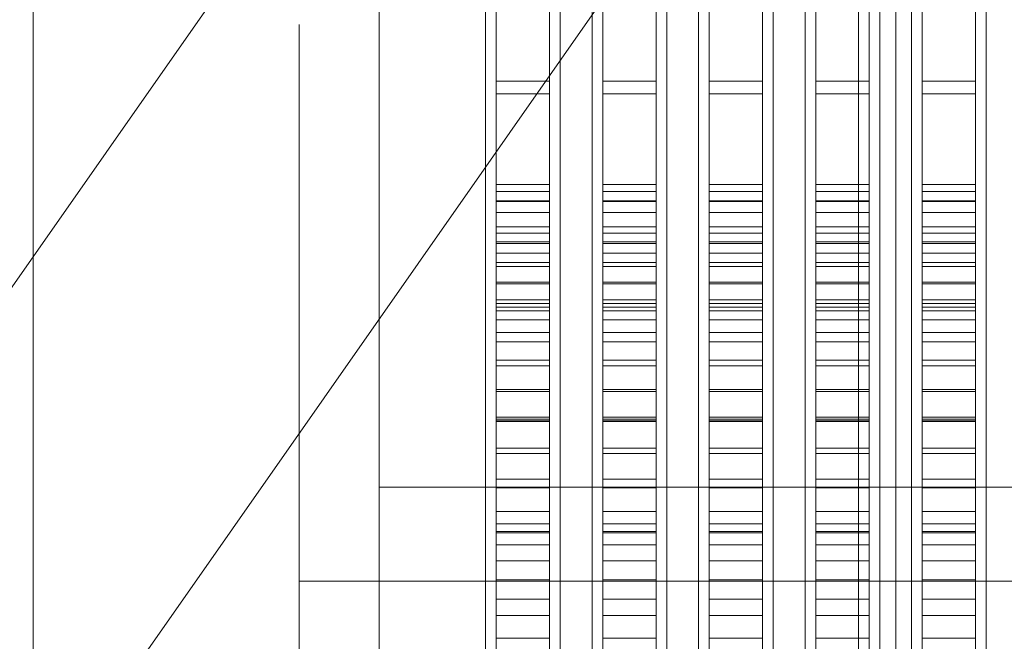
# Model space of a CAD drawing. Header units: millimetres. Extents: x -2233 to 61924, y -68080 to 6847.
# Tile 21 of 256: x -1728 to -1543, y -34341 to -34225. Entities that reach past the tile are written whole.
import ezdxf

# ---------------------------------------------------------------- set-up
doc = ezdxf.new("R2010")
doc.units = ezdxf.units.MM
for name, color, linetype, lineweight in [('COTAS_O', 1, 'Continuous', 0), ('COTAS_P', 1, 'Continuous', 0), ('frontal_briquetadora', 7, 'Continuous', 0), ('frontal_C03', 7, 'Continuous', 0), ('frontal_tolva', 7, 'Continuous', 0)]:
    doc.layers.add(name, color=color, linetype=linetype, lineweight=lineweight)
doc.dimstyles.new('R19_100', dxfattribs={"dimtxt": 250, "dimasz": 150, "dimexe": 150, "dimexo": 80, "dimgap": 100, "dimtad": 1, "dimtih": 1, "dimtoh": 1, "dimdsep": 46, "dimcen": 0.09, "dimadec": 0, "dimazin": 0, "dimtfac": 1, "dimtdec": 4, "dimtofl": 0, "dimtmove": 0, "dimatfit": 3, "dimfxl": 1, "dimtolj": 1, "dimtzin": 0, "dimarcsym": 0})

# ---------------------------------------------------------------- blocks, each defined once
blk = doc.blocks.new('DIM_R27_48')
at = {"layer": 'COTAS_P'}
for p, q in [((-1750, -34600), (-1600, -34555)), ((2600, -34600), (2450, -34555)), ((-1750, -35500), (-1750, -34600)), ((-1750, -34600), (2600, -34600)), ((-1750, -34600), (-1600, -34645)), ((2600, -34600), (2450, -34645)), ((2600, -35500), (2600, -34600))]:
    blk.add_line(p, q, dxfattribs=at)
blk.add_text('4350 P', height=250, dxfattribs=at).set_placement((425, -34500))
blk = doc.blocks.new('DIM_R27_51')
at = {"layer": 'COTAS_O'}
for p, q in [((-1725, -31700), (-1025, -31700)), ((-1025, -31700), (-1070, -31850)), ((-1025, -34400), (-1025, -31700)), ((-1025, -31700), (-980, -31850)), ((-1025, -34400), (-1070, -34250)), ((-1025, -34400), (-980, -34250)), ((-1725, -34400), (-1025, -34400))]:
    blk.add_line(p, q, dxfattribs=at)
blk.add_text('2700 O', height=250, rotation=90, dxfattribs=at).set_placement((-1125, -33050))
blk = doc.blocks.new('DIM_R27_52')
at = {"layer": 'COTAS_O'}
for p, q in [((-1725, -33700), (-1575, -33655)), ((1725, -33700), (1575, -33655)), ((-1725, -34400), (-1725, -33700)), ((-1725, -33700), (1725, -33700)), ((-1725, -33700), (-1575, -33745)), ((1725, -33700), (1575, -33745)), ((1725, -34400), (1725, -33700))]:
    blk.add_line(p, q, dxfattribs=at)
blk.add_text('3450 O', height=250, dxfattribs=at).set_placement((0, -33600))

msp = doc.modelspace()

# ---------------------------------------------------------------- linework, layer by layer
at = {"layer": 'frontal_briquetadora'}
for p, q in [((-1638, -34255.522), (-1638, -34023.687)), ((-1628, -34255.522), (-1628, -34023.687)), ((-1618, -34255.522), (-1618, -34023.687)), ((-1608, -34255.522), (-1608, -34023.687)), ((-1598, -34255.522), (-1598, -34023.687)), ((-1588, -34255.522), (-1588, -34023.687)), ((-1578, -34255.522), (-1578, -34023.687)), ((-1568, -34255.522), (-1568, -34023.687)), ((-1558, -34255.522), (-1558, -34023.687)), ((-1548, -34255.522), (-1548, -34023.687)), ((-1638, -34263.452), (-1638, -34031.618)), ((-1628, -34263.452), (-1628, -34031.618)), ((-1618, -34263.452), (-1618, -34031.618)), ((-1608, -34263.452), (-1608, -34031.618)), ((-1598, -34263.452), (-1598, -34031.618)), ((-1588, -34263.452), (-1588, -34031.618)), ((-1578, -34263.452), (-1578, -34031.618)), ((-1568, -34263.452), (-1568, -34031.618)), ((-1558, -34263.452), (-1558, -34031.618)), ((-1548, -34263.452), (-1548, -34031.618)), ((-1660, -34232.316), (-1660, -34213.667)), ((-1640, -34232.316), (-1640, -34213.667)), ((-1640, -34233.568), (-1640, -34215.195)), ((-1626, -34232.316), (-1626, -34213.667)), ((-1626, -34233.568), (-1626, -34215.195)), ((-1620, -34232.316), (-1620, -34213.667)), ((-1620, -34233.568), (-1620, -34215.195)), ((-1606, -34232.316), (-1606, -34213.667)), ((-1606, -34233.568), (-1606, -34215.195)), ((-1600, -34232.316), (-1600, -34213.667)), ((-1600, -34233.568), (-1600, -34215.195)), ((-1586, -34232.316), (-1586, -34213.667)), ((-1586, -34233.568), (-1586, -34215.195)), ((-1580, -34232.316), (-1580, -34213.667)), ((-1580, -34233.568), (-1580, -34215.195)), ((-1566, -34232.316), (-1566, -34213.667)), ((-1566, -34233.568), (-1566, -34215.195)), ((-1560, -34232.316), (-1560, -34213.667)), ((-1560, -34233.568), (-1560, -34215.195)), ((-1546, -34232.316), (-1546, -34213.667)), ((-1546, -34233.568), (-1546, -34215.195)), ((-1638, -34215.781), (-1638, -34236.052)), ((-1628, -34215.781), (-1628, -34236.052)), ((-1618, -34215.781), (-1618, -34236.052)), ((-1608, -34215.781), (-1608, -34236.052)), ((-1598, -34215.781), (-1598, -34236.052)), ((-1588, -34215.781), (-1588, -34236.052)), ((-1578, -34215.781), (-1578, -34236.052)), ((-1568, -34215.781), (-1568, -34236.052)), ((-1558, -34215.781), (-1558, -34236.052)), ((-1548, -34215.781), (-1548, -34236.052)), ((-1638, -34218.738), (-1638, -34238.484)), ((-1628, -34218.738), (-1628, -34238.484)), ((-1618, -34218.738), (-1618, -34238.484)), ((-1608, -34218.738), (-1608, -34238.484)), ((-1598, -34218.738), (-1598, -34238.484)), ((-1588, -34218.738), (-1588, -34238.484)), ((-1578, -34218.738), (-1578, -34238.484)), ((-1568, -34218.738), (-1568, -34238.484)), ((-1558, -34218.738), (-1558, -34238.484)), ((-1548, -34218.738), (-1548, -34238.484)), ((-1675, -34229.008), (-1675, -34225.448)), ((-1660, -34229.008), (-1660, -34225.448)), ((-1675, -34236.008), (-1675, -34229.008)), ((-1660, -34236.008), (-1660, -34229.008)), ((-1660, -34251.367), (-1660, -34232.316)), ((-1640, -34251.367), (-1640, -34232.316)), ((-1640, -34252.354), (-1640, -34233.568)), ((-1626, -34251.367), (-1626, -34232.316)), ((-1626, -34252.354), (-1626, -34233.568)), ((-1620, -34251.367), (-1620, -34232.316)), ((-1620, -34252.354), (-1620, -34233.568)), ((-1606, -34251.367), (-1606, -34232.316)), ((-1606, -34252.354), (-1606, -34233.568)), ((-1600, -34251.367), (-1600, -34232.316)), ((-1600, -34252.354), (-1600, -34233.568)), ((-1586, -34251.367), (-1586, -34232.316)), ((-1586, -34252.354), (-1586, -34233.568)), ((-1580, -34251.367), (-1580, -34232.316)), ((-1580, -34252.354), (-1580, -34233.568)), ((-1566, -34251.367), (-1566, -34232.316)), ((-1566, -34252.354), (-1566, -34233.568)), ((-1560, -34251.367), (-1560, -34232.316)), ((-1560, -34252.354), (-1560, -34233.568)), ((-1546, -34251.367), (-1546, -34232.316)), ((-1546, -34252.354), (-1546, -34233.568)), ((-1675, -34246.208), (-1675, -34236.008)), ((-1660, -34246.208), (-1660, -34236.008)), ((-1638, -34236.052), (-1638, -34256.779)), ((-1638, -34236.052), (-1628, -34236.052)), ((-1628, -34236.052), (-1628, -34256.779)), ((-1618, -34236.052), (-1618, -34256.779)), ((-1618, -34236.052), (-1608, -34236.052)), ((-1608, -34236.052), (-1608, -34256.779)), ((-1598, -34236.052), (-1598, -34256.779)), ((-1598, -34236.052), (-1588, -34236.052)), ((-1588, -34236.052), (-1588, -34256.779)), ((-1578, -34236.052), (-1578, -34256.779)), ((-1578, -34236.052), (-1568, -34236.052)), ((-1568, -34236.052), (-1568, -34256.779)), ((-1558, -34236.052), (-1558, -34256.779)), ((-1558, -34236.052), (-1548, -34236.052)), ((-1548, -34236.052), (-1548, -34256.779)), ((-1638, -34238.484), (-1638, -34258.674)), ((-1638, -34238.484), (-1628, -34238.484)), ((-1628, -34238.484), (-1628, -34258.674)), ((-1618, -34238.484), (-1618, -34258.674)), ((-1618, -34238.484), (-1608, -34238.484)), ((-1608, -34238.484), (-1608, -34258.674)), ((-1598, -34238.484), (-1598, -34258.674)), ((-1598, -34238.484), (-1588, -34238.484)), ((-1588, -34238.484), (-1588, -34258.674)), ((-1578, -34238.484), (-1578, -34258.674)), ((-1578, -34238.484), (-1568, -34238.484)), ((-1568, -34238.484), (-1568, -34258.674)), ((-1558, -34238.484), (-1558, -34258.674)), ((-1558, -34238.484), (-1548, -34238.484)), ((-1548, -34238.484), (-1548, -34258.674)), ((-1675, -34259.262), (-1675, -34246.208)), ((-1660, -34259.262), (-1660, -34246.208)), ((-1660, -34270.741), (-1660, -34251.367)), ((-1640, -34270.741), (-1640, -34251.367)), ((-1640, -34271.473), (-1640, -34252.354)), ((-1626, -34270.741), (-1626, -34251.367)), ((-1626, -34271.473), (-1626, -34252.354)), ((-1620, -34270.741), (-1620, -34251.367)), ((-1620, -34271.473), (-1620, -34252.354)), ((-1606, -34270.741), (-1606, -34251.367)), ((-1606, -34271.473), (-1606, -34252.354)), ((-1600, -34270.741), (-1600, -34251.367)), ((-1600, -34271.473), (-1600, -34252.354)), ((-1586, -34270.741), (-1586, -34251.367)), ((-1586, -34271.473), (-1586, -34252.354)), ((-1580, -34270.741), (-1580, -34251.367)), ((-1580, -34271.473), (-1580, -34252.354)), ((-1566, -34270.741), (-1566, -34251.367)), ((-1566, -34271.473), (-1566, -34252.354)), ((-1560, -34270.741), (-1560, -34251.367)), ((-1560, -34271.473), (-1560, -34252.354)), ((-1546, -34270.741), (-1546, -34251.367)), ((-1546, -34271.473), (-1546, -34252.354)), ((-1660, -34256.659), (-1660, -34253.764)), ((-1640, -34256.659), (-1640, -34253.764)), ((-1626, -34256.659), (-1626, -34253.764)), ((-1620, -34256.659), (-1620, -34253.764)), ((-1606, -34256.659), (-1606, -34253.764)), ((-1600, -34256.659), (-1600, -34253.764)), ((-1586, -34256.659), (-1586, -34253.764)), ((-1580, -34256.659), (-1580, -34253.764)), ((-1566, -34256.659), (-1566, -34253.764)), ((-1560, -34256.659), (-1560, -34253.764)), ((-1546, -34256.659), (-1546, -34253.764)), ((-1638, -34256.8), (-1638, -34255.522)), ((-1638, -34255.522), (-1628, -34255.522)), ((-1628, -34256.8), (-1628, -34255.522)), ((-1618, -34256.8), (-1618, -34255.522)), ((-1618, -34255.522), (-1608, -34255.522)), ((-1608, -34256.8), (-1608, -34255.522)), ((-1598, -34256.8), (-1598, -34255.522)), ((-1598, -34255.522), (-1588, -34255.522)), ((-1588, -34256.8), (-1588, -34255.522)), ((-1578, -34256.8), (-1578, -34255.522)), ((-1578, -34255.522), (-1568, -34255.522)), ((-1568, -34256.8), (-1568, -34255.522)), ((-1558, -34256.8), (-1558, -34255.522)), ((-1558, -34255.522), (-1548, -34255.522)), ((-1548, -34256.8), (-1548, -34255.522)), ((-1660, -34262.386), (-1660, -34256.659)), ((-1640, -34262.386), (-1640, -34256.659)), ((-1638, -34256.779), (-1638, -34277.861)), ((-1638, -34256.779), (-1628, -34256.779)), ((-1638, -34258.552), (-1638, -34256.8)), ((-1638, -34256.8), (-1628, -34256.8)), ((-1628, -34256.779), (-1628, -34277.861)), ((-1628, -34258.552), (-1628, -34256.8)), ((-1626, -34262.386), (-1626, -34256.659)), ((-1620, -34262.386), (-1620, -34256.659)), ((-1618, -34256.779), (-1618, -34277.861)), ((-1618, -34256.779), (-1608, -34256.779)), ((-1618, -34258.552), (-1618, -34256.8)), ((-1618, -34256.8), (-1608, -34256.8)), ((-1608, -34256.779), (-1608, -34277.861)), ((-1608, -34258.552), (-1608, -34256.8)), ((-1606, -34262.386), (-1606, -34256.659)), ((-1600, -34262.386), (-1600, -34256.659)), ((-1598, -34256.779), (-1598, -34277.861)), ((-1598, -34256.779), (-1588, -34256.779)), ((-1598, -34258.552), (-1598, -34256.8)), ((-1598, -34256.8), (-1588, -34256.8)), ((-1588, -34256.779), (-1588, -34277.861)), ((-1588, -34258.552), (-1588, -34256.8)), ((-1586, -34262.386), (-1586, -34256.659)), ((-1580, -34262.386), (-1580, -34256.659)), ((-1578, -34256.779), (-1578, -34277.861)), ((-1578, -34256.779), (-1568, -34256.779)), ((-1578, -34258.552), (-1578, -34256.8)), ((-1578, -34256.8), (-1568, -34256.8)), ((-1568, -34256.779), (-1568, -34277.861)), ((-1568, -34258.552), (-1568, -34256.8)), ((-1566, -34262.386), (-1566, -34256.659)), ((-1560, -34262.386), (-1560, -34256.659)), ((-1558, -34256.779), (-1558, -34277.861)), ((-1558, -34256.779), (-1548, -34256.779)), ((-1558, -34258.552), (-1558, -34256.8)), ((-1558, -34256.8), (-1548, -34256.8)), ((-1548, -34256.779), (-1548, -34277.861)), ((-1548, -34258.552), (-1548, -34256.8)), ((-1546, -34262.386), (-1546, -34256.659)), ((-1675, -34274.725), (-1675, -34259.262)), ((-1660, -34274.725), (-1660, -34259.262)), ((-1638, -34260.772), (-1638, -34258.552)), ((-1638, -34258.552), (-1628, -34258.552)), ((-1638, -34258.674), (-1638, -34279.211)), ((-1638, -34258.674), (-1628, -34258.674)), ((-1628, -34260.772), (-1628, -34258.552)), ((-1628, -34258.674), (-1628, -34279.211)), ((-1618, -34260.772), (-1618, -34258.552)), ((-1618, -34258.552), (-1608, -34258.552)), ((-1618, -34258.674), (-1618, -34279.211)), ((-1618, -34258.674), (-1608, -34258.674)), ((-1608, -34260.772), (-1608, -34258.552)), ((-1608, -34258.674), (-1608, -34279.211)), ((-1598, -34260.772), (-1598, -34258.552)), ((-1598, -34258.552), (-1588, -34258.552)), ((-1598, -34258.674), (-1598, -34279.211)), ((-1598, -34258.674), (-1588, -34258.674)), ((-1588, -34260.772), (-1588, -34258.552)), ((-1588, -34258.674), (-1588, -34279.211)), ((-1578, -34260.772), (-1578, -34258.552)), ((-1578, -34258.552), (-1568, -34258.552)), ((-1578, -34258.674), (-1578, -34279.211)), ((-1578, -34258.674), (-1568, -34258.674)), ((-1568, -34260.772), (-1568, -34258.552)), ((-1568, -34258.674), (-1568, -34279.211)), ((-1558, -34260.772), (-1558, -34258.552)), ((-1558, -34258.552), (-1548, -34258.552)), ((-1558, -34258.674), (-1558, -34279.211)), ((-1558, -34258.674), (-1548, -34258.674)), ((-1548, -34260.772), (-1548, -34258.552)), ((-1548, -34258.674), (-1548, -34279.211)), ((-1660, -34266.326), (-1660, -34260.713)), ((-1638, -34263.45), (-1638, -34260.772)), ((-1638, -34260.772), (-1628, -34260.772)), ((-1628, -34263.45), (-1628, -34260.772)), ((-1618, -34263.45), (-1618, -34260.772)), ((-1618, -34260.772), (-1608, -34260.772)), ((-1608, -34263.45), (-1608, -34260.772)), ((-1598, -34263.45), (-1598, -34260.772)), ((-1598, -34260.772), (-1588, -34260.772)), ((-1588, -34263.45), (-1588, -34260.772)), ((-1578, -34263.45), (-1578, -34260.772)), ((-1578, -34260.772), (-1568, -34260.772)), ((-1568, -34263.45), (-1568, -34260.772)), ((-1558, -34263.45), (-1558, -34260.772)), ((-1558, -34260.772), (-1548, -34260.772)), ((-1548, -34263.45), (-1548, -34260.772)), ((-1660, -34270.817), (-1660, -34262.386)), ((-1640, -34270.817), (-1640, -34262.386)), ((-1638, -34266.579), (-1638, -34263.45)), ((-1638, -34263.45), (-1628, -34263.45)), ((-1638, -34264.651), (-1638, -34263.452)), ((-1628, -34266.579), (-1628, -34263.45)), ((-1628, -34264.651), (-1628, -34263.452)), ((-1626, -34270.817), (-1626, -34262.386)), ((-1620, -34270.817), (-1620, -34262.386)), ((-1618, -34266.579), (-1618, -34263.45)), ((-1618, -34263.45), (-1608, -34263.45)), ((-1618, -34264.651), (-1618, -34263.452)), ((-1608, -34266.579), (-1608, -34263.45)), ((-1608, -34264.651), (-1608, -34263.452)), ((-1606, -34270.817), (-1606, -34262.386)), ((-1600, -34270.817), (-1600, -34262.386)), ((-1598, -34266.579), (-1598, -34263.45)), ((-1598, -34263.45), (-1588, -34263.45)), ((-1598, -34264.651), (-1598, -34263.452)), ((-1588, -34266.579), (-1588, -34263.45)), ((-1588, -34264.651), (-1588, -34263.452)), ((-1586, -34270.817), (-1586, -34262.386)), ((-1580, -34270.817), (-1580, -34262.386)), ((-1578, -34266.579), (-1578, -34263.45)), ((-1578, -34263.45), (-1568, -34263.45)), ((-1578, -34264.651), (-1578, -34263.452)), ((-1568, -34266.579), (-1568, -34263.45)), ((-1568, -34264.651), (-1568, -34263.452)), ((-1566, -34270.817), (-1566, -34262.386)), ((-1560, -34270.817), (-1560, -34262.386)), ((-1558, -34266.579), (-1558, -34263.45)), ((-1558, -34263.45), (-1548, -34263.45)), ((-1558, -34264.651), (-1558, -34263.452)), ((-1548, -34266.579), (-1548, -34263.45)), ((-1548, -34264.651), (-1548, -34263.452)), ((-1546, -34270.817), (-1546, -34262.386)), ((-1640, -34267.072), (-1640, -34263.81)), ((-1638, -34266.294), (-1638, -34264.651)), ((-1638, -34264.651), (-1628, -34264.651)), ((-1628, -34266.294), (-1628, -34264.651)), ((-1626, -34267.072), (-1626, -34263.81)), ((-1620, -34267.072), (-1620, -34263.81)), ((-1618, -34266.294), (-1618, -34264.651)), ((-1618, -34264.651), (-1608, -34264.651)), ((-1608, -34266.294), (-1608, -34264.651)), ((-1606, -34267.072), (-1606, -34263.81)), ((-1600, -34267.072), (-1600, -34263.81)), ((-1598, -34266.294), (-1598, -34264.651)), ((-1598, -34264.651), (-1588, -34264.651)), ((-1588, -34266.294), (-1588, -34264.651)), ((-1586, -34267.072), (-1586, -34263.81)), ((-1580, -34267.072), (-1580, -34263.81)), ((-1578, -34266.294), (-1578, -34264.651)), ((-1578, -34264.651), (-1568, -34264.651)), ((-1568, -34266.294), (-1568, -34264.651)), ((-1566, -34267.072), (-1566, -34263.81)), ((-1560, -34267.072), (-1560, -34263.81)), ((-1558, -34266.294), (-1558, -34264.651)), ((-1558, -34264.651), (-1548, -34264.651)), ((-1548, -34266.294), (-1548, -34264.651)), ((-1546, -34267.072), (-1546, -34263.81)), ((-1660, -34277.098), (-1660, -34266.326)), ((-1640, -34273.507), (-1640, -34267.072)), ((-1638, -34268.376), (-1638, -34266.294)), ((-1638, -34266.294), (-1628, -34266.294)), ((-1638, -34270.144), (-1638, -34266.579)), ((-1638, -34266.579), (-1628, -34266.579)), ((-1628, -34268.376), (-1628, -34266.294)), ((-1628, -34270.144), (-1628, -34266.579)), ((-1626, -34273.507), (-1626, -34267.072)), ((-1620, -34273.507), (-1620, -34267.072)), ((-1618, -34268.376), (-1618, -34266.294)), ((-1618, -34266.294), (-1608, -34266.294)), ((-1618, -34270.144), (-1618, -34266.579)), ((-1618, -34266.579), (-1608, -34266.579)), ((-1608, -34268.376), (-1608, -34266.294)), ((-1608, -34270.144), (-1608, -34266.579)), ((-1606, -34273.507), (-1606, -34267.072)), ((-1600, -34273.507), (-1600, -34267.072)), ((-1598, -34268.376), (-1598, -34266.294)), ((-1598, -34266.294), (-1588, -34266.294)), ((-1598, -34270.144), (-1598, -34266.579)), ((-1598, -34266.579), (-1588, -34266.579)), ((-1588, -34268.376), (-1588, -34266.294)), ((-1588, -34270.144), (-1588, -34266.579)), ((-1586, -34273.507), (-1586, -34267.072)), ((-1580, -34273.507), (-1580, -34267.072)), ((-1578, -34268.376), (-1578, -34266.294)), ((-1578, -34266.294), (-1568, -34266.294)), ((-1578, -34270.144), (-1578, -34266.579)), ((-1578, -34266.579), (-1568, -34266.579)), ((-1568, -34268.376), (-1568, -34266.294)), ((-1568, -34270.144), (-1568, -34266.579)), ((-1566, -34273.507), (-1566, -34267.072)), ((-1560, -34273.507), (-1560, -34267.072)), ((-1558, -34268.376), (-1558, -34266.294)), ((-1558, -34266.294), (-1548, -34266.294)), ((-1558, -34270.144), (-1558, -34266.579)), ((-1558, -34266.579), (-1548, -34266.579)), ((-1548, -34268.376), (-1548, -34266.294)), ((-1548, -34270.144), (-1548, -34266.579)), ((-1546, -34273.507), (-1546, -34267.072)), ((-1638, -34270.889), (-1638, -34268.376)), ((-1638, -34268.376), (-1628, -34268.376)), ((-1628, -34270.889), (-1628, -34268.376)), ((-1618, -34270.889), (-1618, -34268.376)), ((-1618, -34268.376), (-1608, -34268.376)), ((-1608, -34270.889), (-1608, -34268.376)), ((-1598, -34270.889), (-1598, -34268.376)), ((-1598, -34268.376), (-1588, -34268.376)), ((-1588, -34270.889), (-1588, -34268.376)), ((-1578, -34270.889), (-1578, -34268.376)), ((-1578, -34268.376), (-1568, -34268.376)), ((-1568, -34270.889), (-1568, -34268.376)), ((-1558, -34270.889), (-1558, -34268.376)), ((-1558, -34268.376), (-1548, -34268.376)), ((-1548, -34270.889), (-1548, -34268.376)), ((-1660, -34290.358), (-1660, -34270.741)), ((-1660, -34281.762), (-1660, -34270.817)), ((-1640, -34290.358), (-1640, -34270.741)), ((-1640, -34281.762), (-1640, -34270.817)), ((-1638, -34274.134), (-1638, -34270.144)), ((-1638, -34270.144), (-1628, -34270.144)), ((-1628, -34274.134), (-1628, -34270.144)), ((-1626, -34290.358), (-1626, -34270.741)), ((-1626, -34281.762), (-1626, -34270.817)), ((-1620, -34290.358), (-1620, -34270.741)), ((-1620, -34281.762), (-1620, -34270.817)), ((-1618, -34274.134), (-1618, -34270.144)), ((-1618, -34270.144), (-1608, -34270.144)), ((-1608, -34274.134), (-1608, -34270.144)), ((-1606, -34290.358), (-1606, -34270.741)), ((-1606, -34281.762), (-1606, -34270.817)), ((-1600, -34290.358), (-1600, -34270.741)), ((-1600, -34281.762), (-1600, -34270.817)), ((-1598, -34274.134), (-1598, -34270.144)), ((-1598, -34270.144), (-1588, -34270.144)), ((-1588, -34274.134), (-1588, -34270.144)), ((-1586, -34290.358), (-1586, -34270.741)), ((-1586, -34281.762), (-1586, -34270.817)), ((-1580, -34290.358), (-1580, -34270.741)), ((-1580, -34281.762), (-1580, -34270.817)), ((-1578, -34274.134), (-1578, -34270.144)), ((-1578, -34270.144), (-1568, -34270.144)), ((-1568, -34274.134), (-1568, -34270.144)), ((-1566, -34290.358), (-1566, -34270.741)), ((-1566, -34281.762), (-1566, -34270.817)), ((-1560, -34290.358), (-1560, -34270.741)), ((-1560, -34281.762), (-1560, -34270.817)), ((-1558, -34274.134), (-1558, -34270.144)), ((-1558, -34270.144), (-1548, -34270.144)), ((-1548, -34274.134), (-1548, -34270.144)), ((-1546, -34290.358), (-1546, -34270.741)), ((-1546, -34281.762), (-1546, -34270.817)), ((-1640, -34290.842), (-1640, -34271.473)), ((-1638, -34273.823), (-1638, -34270.889)), ((-1638, -34270.889), (-1628, -34270.889)), ((-1628, -34273.823), (-1628, -34270.889)), ((-1626, -34290.842), (-1626, -34271.473)), ((-1620, -34290.842), (-1620, -34271.473)), ((-1618, -34273.823), (-1618, -34270.889)), ((-1618, -34270.889), (-1608, -34270.889)), ((-1608, -34273.823), (-1608, -34270.889)), ((-1606, -34290.842), (-1606, -34271.473)), ((-1600, -34290.842), (-1600, -34271.473)), ((-1598, -34273.823), (-1598, -34270.889)), ((-1598, -34270.889), (-1588, -34270.889)), ((-1588, -34273.823), (-1588, -34270.889)), ((-1586, -34290.842), (-1586, -34271.473)), ((-1580, -34290.842), (-1580, -34271.473)), ((-1578, -34273.823), (-1578, -34270.889)), ((-1578, -34270.889), (-1568, -34270.889)), ((-1568, -34273.823), (-1568, -34270.889)), ((-1566, -34290.842), (-1566, -34271.473)), ((-1560, -34290.842), (-1560, -34271.473)), ((-1558, -34273.823), (-1558, -34270.889)), ((-1558, -34270.889), (-1548, -34270.889)), ((-1548, -34273.823), (-1548, -34270.889)), ((-1546, -34290.842), (-1546, -34271.473)), ((-1640, -34282.94), (-1640, -34273.507)), ((-1638, -34277.168), (-1638, -34273.823)), ((-1638, -34273.823), (-1628, -34273.823)), ((-1638, -34278.533), (-1638, -34274.134)), ((-1638, -34274.134), (-1628, -34274.134)), ((-1628, -34277.168), (-1628, -34273.823)), ((-1628, -34278.533), (-1628, -34274.134)), ((-1626, -34282.94), (-1626, -34273.507)), ((-1620, -34282.94), (-1620, -34273.507)), ((-1618, -34277.168), (-1618, -34273.823)), ((-1618, -34273.823), (-1608, -34273.823)), ((-1618, -34278.533), (-1618, -34274.134)), ((-1618, -34274.134), (-1608, -34274.134)), ((-1608, -34277.168), (-1608, -34273.823)), ((-1608, -34278.533), (-1608, -34274.134)), ((-1606, -34282.94), (-1606, -34273.507)), ((-1600, -34282.94), (-1600, -34273.507)), ((-1598, -34277.168), (-1598, -34273.823)), ((-1598, -34273.823), (-1588, -34273.823)), ((-1598, -34278.533), (-1598, -34274.134)), ((-1598, -34274.134), (-1588, -34274.134)), ((-1588, -34277.168), (-1588, -34273.823)), ((-1588, -34278.533), (-1588, -34274.134)), ((-1586, -34282.94), (-1586, -34273.507)), ((-1580, -34282.94), (-1580, -34273.507)), ((-1578, -34277.168), (-1578, -34273.823)), ((-1578, -34273.823), (-1568, -34273.823)), ((-1578, -34278.533), (-1578, -34274.134)), ((-1578, -34274.134), (-1568, -34274.134)), ((-1568, -34277.168), (-1568, -34273.823)), ((-1568, -34278.533), (-1568, -34274.134)), ((-1566, -34282.94), (-1566, -34273.507)), ((-1560, -34282.94), (-1560, -34273.507)), ((-1558, -34277.168), (-1558, -34273.823)), ((-1558, -34273.823), (-1548, -34273.823)), ((-1558, -34278.533), (-1558, -34274.134)), ((-1558, -34274.134), (-1548, -34274.134)), ((-1548, -34277.168), (-1548, -34273.823)), ((-1548, -34278.533), (-1548, -34274.134)), ((-1546, -34282.94), (-1546, -34273.507)), ((-1675, -34292.07), (-1675, -34274.725)), ((-1660, -34292.07), (-1660, -34274.725)), ((-1660, -34292.155), (-1660, -34277.098)), ((-1638, -34280.91), (-1638, -34277.168)), ((-1638, -34277.168), (-1628, -34277.168)), ((-1638, -34277.861), (-1638, -34299.197)), ((-1638, -34277.861), (-1628, -34277.861)), ((-1628, -34280.91), (-1628, -34277.168)), ((-1628, -34277.861), (-1628, -34299.197)), ((-1618, -34280.91), (-1618, -34277.168)), ((-1618, -34277.168), (-1608, -34277.168)), ((-1618, -34277.861), (-1618, -34299.197)), ((-1618, -34277.861), (-1608, -34277.861)), ((-1608, -34280.91), (-1608, -34277.168)), ((-1608, -34277.861), (-1608, -34299.197)), ((-1598, -34280.91), (-1598, -34277.168)), ((-1598, -34277.168), (-1588, -34277.168)), ((-1598, -34277.861), (-1598, -34299.197)), ((-1598, -34277.861), (-1588, -34277.861)), ((-1588, -34280.91), (-1588, -34277.168)), ((-1588, -34277.861), (-1588, -34299.197)), ((-1578, -34280.91), (-1578, -34277.168)), ((-1578, -34277.168), (-1568, -34277.168)), ((-1578, -34277.861), (-1578, -34299.197)), ((-1578, -34277.861), (-1568, -34277.861)), ((-1568, -34280.91), (-1568, -34277.168)), ((-1568, -34277.861), (-1568, -34299.197)), ((-1558, -34280.91), (-1558, -34277.168)), ((-1558, -34277.168), (-1548, -34277.168)), ((-1558, -34277.861), (-1558, -34299.197)), ((-1558, -34277.861), (-1548, -34277.861)), ((-1548, -34280.91), (-1548, -34277.168)), ((-1548, -34277.861), (-1548, -34299.197)), ((-1638, -34283.325), (-1638, -34278.533)), ((-1638, -34278.533), (-1628, -34278.533)), ((-1638, -34279.211), (-1638, -34299.994)), ((-1638, -34279.211), (-1628, -34279.211)), ((-1628, -34283.325), (-1628, -34278.533)), ((-1628, -34279.211), (-1628, -34299.994)), ((-1618, -34283.325), (-1618, -34278.533)), ((-1618, -34278.533), (-1608, -34278.533)), ((-1618, -34279.211), (-1618, -34299.994)), ((-1618, -34279.211), (-1608, -34279.211)), ((-1608, -34283.325), (-1608, -34278.533)), ((-1608, -34279.211), (-1608, -34299.994)), ((-1598, -34283.325), (-1598, -34278.533)), ((-1598, -34278.533), (-1588, -34278.533)), ((-1598, -34279.211), (-1598, -34299.994)), ((-1598, -34279.211), (-1588, -34279.211)), ((-1588, -34283.325), (-1588, -34278.533)), ((-1588, -34279.211), (-1588, -34299.994)), ((-1578, -34283.325), (-1578, -34278.533)), ((-1578, -34278.533), (-1568, -34278.533)), ((-1578, -34279.211), (-1578, -34299.994)), ((-1578, -34279.211), (-1568, -34279.211)), ((-1568, -34283.325), (-1568, -34278.533)), ((-1568, -34279.211), (-1568, -34299.994)), ((-1558, -34283.325), (-1558, -34278.533)), ((-1558, -34278.533), (-1548, -34278.533)), ((-1558, -34279.211), (-1558, -34299.994)), ((-1558, -34279.211), (-1548, -34279.211)), ((-1548, -34283.325), (-1548, -34278.533)), ((-1548, -34279.211), (-1548, -34299.994)), ((-1660, -34294.978), (-1660, -34281.762)), ((-1640, -34294.978), (-1640, -34281.762)), ((-1638, -34285.036), (-1638, -34280.91)), ((-1638, -34280.91), (-1628, -34280.91)), ((-1628, -34285.036), (-1628, -34280.91)), ((-1626, -34294.978), (-1626, -34281.762)), ((-1620, -34294.978), (-1620, -34281.762)), ((-1618, -34285.036), (-1618, -34280.91)), ((-1618, -34280.91), (-1608, -34280.91)), ((-1608, -34285.036), (-1608, -34280.91)), ((-1606, -34294.978), (-1606, -34281.762)), ((-1600, -34294.978), (-1600, -34281.762)), ((-1598, -34285.036), (-1598, -34280.91)), ((-1598, -34280.91), (-1588, -34280.91)), ((-1588, -34285.036), (-1588, -34280.91)), ((-1586, -34294.978), (-1586, -34281.762)), ((-1580, -34294.978), (-1580, -34281.762)), ((-1578, -34285.036), (-1578, -34280.91)), ((-1578, -34280.91), (-1568, -34280.91)), ((-1568, -34285.036), (-1568, -34280.91)), ((-1566, -34294.978), (-1566, -34281.762)), ((-1560, -34294.978), (-1560, -34281.762)), ((-1558, -34285.036), (-1558, -34280.91)), ((-1558, -34280.91), (-1548, -34280.91)), ((-1548, -34285.036), (-1548, -34280.91)), ((-1546, -34294.978), (-1546, -34281.762)), ((-1640, -34295.113), (-1640, -34282.94)), ((-1638, -34288.491), (-1638, -34283.325)), ((-1638, -34283.325), (-1628, -34283.325)), ((-1628, -34288.491), (-1628, -34283.325)), ((-1626, -34295.113), (-1626, -34282.94)), ((-1620, -34295.113), (-1620, -34282.94)), ((-1618, -34288.491), (-1618, -34283.325)), ((-1618, -34283.325), (-1608, -34283.325)), ((-1608, -34288.491), (-1608, -34283.325)), ((-1606, -34295.113), (-1606, -34282.94)), ((-1600, -34295.113), (-1600, -34282.94)), ((-1598, -34288.491), (-1598, -34283.325)), ((-1598, -34283.325), (-1588, -34283.325)), ((-1588, -34288.491), (-1588, -34283.325)), ((-1586, -34295.113), (-1586, -34282.94)), ((-1580, -34295.113), (-1580, -34282.94)), ((-1578, -34288.491), (-1578, -34283.325)), ((-1578, -34283.325), (-1568, -34283.325)), ((-1568, -34288.491), (-1568, -34283.325)), ((-1566, -34295.113), (-1566, -34282.94)), ((-1560, -34295.113), (-1560, -34282.94)), ((-1558, -34288.491), (-1558, -34283.325)), ((-1558, -34283.325), (-1548, -34283.325)), ((-1548, -34288.491), (-1548, -34283.325)), ((-1546, -34295.113), (-1546, -34282.94)), ((-1638, -34289.531), (-1638, -34285.036)), ((-1638, -34285.036), (-1628, -34285.036)), ((-1628, -34289.531), (-1628, -34285.036)), ((-1618, -34289.531), (-1618, -34285.036)), ((-1618, -34285.036), (-1608, -34285.036)), ((-1608, -34289.531), (-1608, -34285.036)), ((-1598, -34289.531), (-1598, -34285.036)), ((-1598, -34285.036), (-1588, -34285.036)), ((-1588, -34289.531), (-1588, -34285.036)), ((-1578, -34289.531), (-1578, -34285.036)), ((-1578, -34285.036), (-1568, -34285.036)), ((-1568, -34289.531), (-1568, -34285.036)), ((-1558, -34289.531), (-1558, -34285.036)), ((-1558, -34285.036), (-1548, -34285.036)), ((-1548, -34289.531), (-1548, -34285.036)), ((-1638, -34294.013), (-1638, -34288.491)), ((-1638, -34288.491), (-1628, -34288.491)), ((-1628, -34294.013), (-1628, -34288.491)), ((-1618, -34294.013), (-1618, -34288.491)), ((-1618, -34288.491), (-1608, -34288.491)), ((-1608, -34294.013), (-1608, -34288.491)), ((-1598, -34294.013), (-1598, -34288.491)), ((-1598, -34288.491), (-1588, -34288.491)), ((-1588, -34294.013), (-1588, -34288.491)), ((-1578, -34294.013), (-1578, -34288.491)), ((-1578, -34288.491), (-1568, -34288.491)), ((-1568, -34294.013), (-1568, -34288.491)), ((-1558, -34294.013), (-1558, -34288.491)), ((-1558, -34288.491), (-1548, -34288.491)), ((-1548, -34294.013), (-1548, -34288.491)), ((-1660, -34294.404), (-1660, -34289.963)), ((-1660, -34310.138), (-1660, -34290.358)), ((-1640, -34310.138), (-1640, -34290.358)), ((-1640, -34310.379), (-1640, -34290.842)), ((-1638, -34294.377), (-1638, -34289.531)), ((-1638, -34289.531), (-1628, -34289.531)), ((-1628, -34294.377), (-1628, -34289.531)), ((-1626, -34310.138), (-1626, -34290.358)), ((-1626, -34310.379), (-1626, -34290.842)), ((-1620, -34310.138), (-1620, -34290.358)), ((-1620, -34310.379), (-1620, -34290.842)), ((-1618, -34294.377), (-1618, -34289.531)), ((-1618, -34289.531), (-1608, -34289.531)), ((-1608, -34294.377), (-1608, -34289.531)), ((-1606, -34310.138), (-1606, -34290.358)), ((-1606, -34310.379), (-1606, -34290.842)), ((-1600, -34310.138), (-1600, -34290.358)), ((-1600, -34310.379), (-1600, -34290.842)), ((-1598, -34294.377), (-1598, -34289.531)), ((-1598, -34289.531), (-1588, -34289.531)), ((-1588, -34294.377), (-1588, -34289.531)), ((-1586, -34310.138), (-1586, -34290.358)), ((-1586, -34310.379), (-1586, -34290.842)), ((-1580, -34310.138), (-1580, -34290.358)), ((-1580, -34310.379), (-1580, -34290.842)), ((-1578, -34294.377), (-1578, -34289.531)), ((-1578, -34289.531), (-1568, -34289.531)), ((-1568, -34294.377), (-1568, -34289.531)), ((-1566, -34310.138), (-1566, -34290.358)), ((-1566, -34310.379), (-1566, -34290.842)), ((-1560, -34310.138), (-1560, -34290.358)), ((-1560, -34310.379), (-1560, -34290.842)), ((-1558, -34294.377), (-1558, -34289.531)), ((-1558, -34289.531), (-1548, -34289.531)), ((-1548, -34294.377), (-1548, -34289.531)), ((-1546, -34310.138), (-1546, -34290.358)), ((-1546, -34310.379), (-1546, -34290.842)), ((-1675, -34310.706), (-1675, -34292.07)), ((-1660, -34310.706), (-1660, -34292.07)), ((-1660, -34310.279), (-1660, -34292.155)), ((-1660, -34302.407), (-1660, -34294.404)), ((-1638, -34299.87), (-1638, -34294.013)), ((-1638, -34294.013), (-1628, -34294.013)), ((-1638, -34299.557), (-1638, -34294.377)), ((-1638, -34294.377), (-1628, -34294.377)), ((-1628, -34299.87), (-1628, -34294.013)), ((-1628, -34299.557), (-1628, -34294.377)), ((-1618, -34299.87), (-1618, -34294.013)), ((-1618, -34294.013), (-1608, -34294.013)), ((-1618, -34299.557), (-1618, -34294.377)), ((-1618, -34294.377), (-1608, -34294.377)), ((-1608, -34299.87), (-1608, -34294.013)), ((-1608, -34299.557), (-1608, -34294.377)), ((-1598, -34299.87), (-1598, -34294.013)), ((-1598, -34294.013), (-1588, -34294.013)), ((-1598, -34299.557), (-1598, -34294.377)), ((-1598, -34294.377), (-1588, -34294.377)), ((-1588, -34299.87), (-1588, -34294.013)), ((-1588, -34299.557), (-1588, -34294.377)), ((-1578, -34299.87), (-1578, -34294.013)), ((-1578, -34294.013), (-1568, -34294.013)), ((-1578, -34299.557), (-1578, -34294.377)), ((-1578, -34294.377), (-1568, -34294.377)), ((-1568, -34299.87), (-1568, -34294.013)), ((-1568, -34299.557), (-1568, -34294.377)), ((-1558, -34299.87), (-1558, -34294.013)), ((-1558, -34294.013), (-1548, -34294.013)), ((-1558, -34299.557), (-1558, -34294.377)), ((-1558, -34294.377), (-1548, -34294.377)), ((-1548, -34299.87), (-1548, -34294.013)), ((-1548, -34299.557), (-1548, -34294.377)), ((-1660, -34310.168), (-1660, -34294.978)), ((-1640, -34310.168), (-1640, -34294.978)), ((-1640, -34309.694), (-1640, -34295.113)), ((-1626, -34310.168), (-1626, -34294.978)), ((-1626, -34309.694), (-1626, -34295.113)), ((-1620, -34310.168), (-1620, -34294.978)), ((-1620, -34309.694), (-1620, -34295.113)), ((-1606, -34310.168), (-1606, -34294.978)), ((-1606, -34309.694), (-1606, -34295.113)), ((-1600, -34310.168), (-1600, -34294.978)), ((-1600, -34309.694), (-1600, -34295.113)), ((-1586, -34310.168), (-1586, -34294.978)), ((-1586, -34309.694), (-1586, -34295.113)), ((-1580, -34310.168), (-1580, -34294.978)), ((-1580, -34309.694), (-1580, -34295.113)), ((-1566, -34310.168), (-1566, -34294.978)), ((-1566, -34309.694), (-1566, -34295.113)), ((-1560, -34310.168), (-1560, -34294.978)), ((-1560, -34309.694), (-1560, -34295.113)), ((-1546, -34310.168), (-1546, -34294.978)), ((-1546, -34309.694), (-1546, -34295.113)), ((-1638, -34299.197), (-1638, -34320.682)), ((-1638, -34299.197), (-1628, -34299.197)), ((-1638, -34305.05), (-1638, -34299.557)), ((-1638, -34299.557), (-1628, -34299.557)), ((-1638, -34306.039), (-1638, -34299.87)), ((-1638, -34299.87), (-1628, -34299.87)), ((-1638, -34299.994), (-1638, -34320.923)), ((-1638, -34299.994), (-1628, -34299.994)), ((-1628, -34299.197), (-1628, -34320.682)), ((-1628, -34305.05), (-1628, -34299.557)), ((-1628, -34306.039), (-1628, -34299.87)), ((-1628, -34299.994), (-1628, -34320.923)), ((-1618, -34299.197), (-1618, -34320.682)), ((-1618, -34299.197), (-1608, -34299.197)), ((-1618, -34305.05), (-1618, -34299.557)), ((-1618, -34299.557), (-1608, -34299.557)), ((-1618, -34306.039), (-1618, -34299.87)), ((-1618, -34299.87), (-1608, -34299.87)), ((-1618, -34299.994), (-1618, -34320.923)), ((-1618, -34299.994), (-1608, -34299.994)), ((-1608, -34299.197), (-1608, -34320.682)), ((-1608, -34305.05), (-1608, -34299.557)), ((-1608, -34306.039), (-1608, -34299.87)), ((-1608, -34299.994), (-1608, -34320.923)), ((-1598, -34299.197), (-1598, -34320.682)), ((-1598, -34299.197), (-1588, -34299.197)), ((-1598, -34305.05), (-1598, -34299.557)), ((-1598, -34299.557), (-1588, -34299.557)), ((-1598, -34306.039), (-1598, -34299.87)), ((-1598, -34299.87), (-1588, -34299.87)), ((-1598, -34299.994), (-1598, -34320.923)), ((-1598, -34299.994), (-1588, -34299.994)), ((-1588, -34299.197), (-1588, -34320.682)), ((-1588, -34305.05), (-1588, -34299.557)), ((-1588, -34306.039), (-1588, -34299.87)), ((-1588, -34299.994), (-1588, -34320.923)), ((-1578, -34299.197), (-1578, -34320.682)), ((-1578, -34299.197), (-1568, -34299.197)), ((-1578, -34305.05), (-1578, -34299.557)), ((-1578, -34299.557), (-1568, -34299.557)), ((-1578, -34306.039), (-1578, -34299.87)), ((-1578, -34299.87), (-1568, -34299.87)), ((-1578, -34299.994), (-1578, -34320.923)), ((-1578, -34299.994), (-1568, -34299.994)), ((-1568, -34299.197), (-1568, -34320.682)), ((-1568, -34305.05), (-1568, -34299.557)), ((-1568, -34306.039), (-1568, -34299.87)), ((-1568, -34299.994), (-1568, -34320.923)), ((-1558, -34299.197), (-1558, -34320.682)), ((-1558, -34299.197), (-1548, -34299.197)), ((-1558, -34305.05), (-1558, -34299.557)), ((-1558, -34299.557), (-1548, -34299.557)), ((-1558, -34306.039), (-1558, -34299.87)), ((-1558, -34299.87), (-1548, -34299.87)), ((-1558, -34299.994), (-1558, -34320.923)), ((-1558, -34299.994), (-1548, -34299.994)), ((-1548, -34299.197), (-1548, -34320.682)), ((-1548, -34305.05), (-1548, -34299.557)), ((-1548, -34306.039), (-1548, -34299.87)), ((-1548, -34299.994), (-1548, -34320.923)), ((-1660, -34312.386), (-1660, -34302.407)), ((-1638, -34310.837), (-1638, -34305.05)), ((-1638, -34305.05), (-1628, -34305.05)), ((-1628, -34310.837), (-1628, -34305.05)), ((-1618, -34310.837), (-1618, -34305.05)), ((-1618, -34305.05), (-1608, -34305.05)), ((-1608, -34310.837), (-1608, -34305.05)), ((-1598, -34310.837), (-1598, -34305.05)), ((-1598, -34305.05), (-1588, -34305.05)), ((-1588, -34310.837), (-1588, -34305.05)), ((-1578, -34310.837), (-1578, -34305.05)), ((-1578, -34305.05), (-1568, -34305.05)), ((-1568, -34310.837), (-1568, -34305.05)), ((-1558, -34310.837), (-1558, -34305.05)), ((-1558, -34305.05), (-1548, -34305.05)), ((-1548, -34310.837), (-1548, -34305.05)), ((-1638, -34312.499), (-1638, -34306.039)), ((-1638, -34306.039), (-1628, -34306.039)), ((-1628, -34312.499), (-1628, -34306.039)), ((-1618, -34312.499), (-1618, -34306.039)), ((-1618, -34306.039), (-1608, -34306.039)), ((-1608, -34312.499), (-1608, -34306.039)), ((-1598, -34312.499), (-1598, -34306.039)), ((-1598, -34306.039), (-1588, -34306.039)), ((-1588, -34312.499), (-1588, -34306.039)), ((-1578, -34312.499), (-1578, -34306.039)), ((-1578, -34306.039), (-1568, -34306.039)), ((-1568, -34312.499), (-1568, -34306.039)), ((-1558, -34312.499), (-1558, -34306.039)), ((-1558, -34306.039), (-1548, -34306.039)), ((-1548, -34312.499), (-1548, -34306.039)), ((-1675, -34330), (-1675, -34310.706)), ((-1660, -34330), (-1660, -34310.138)), ((-1660, -34326.995), (-1660, -34310.168)), ((-1660, -34330), (-1660, -34310.279)), ((-1660, -34330), (-1660, -34310.706)), ((-1640, -34326.286), (-1640, -34309.694)), ((-1640, -34330), (-1640, -34310.138)), ((-1640, -34326.995), (-1640, -34310.168)), ((-1640, -34330), (-1640, -34310.379)), ((-1638, -34316.896), (-1638, -34310.837)), ((-1638, -34310.837), (-1628, -34310.837)), ((-1628, -34316.896), (-1628, -34310.837)), ((-1626, -34326.286), (-1626, -34309.694)), ((-1626, -34330), (-1626, -34310.138)), ((-1626, -34326.995), (-1626, -34310.168)), ((-1626, -34330), (-1626, -34310.379)), ((-1620, -34326.286), (-1620, -34309.694)), ((-1620, -34330), (-1620, -34310.138)), ((-1620, -34326.995), (-1620, -34310.168)), ((-1620, -34330), (-1620, -34310.379)), ((-1618, -34316.896), (-1618, -34310.837)), ((-1618, -34310.837), (-1608, -34310.837)), ((-1608, -34316.896), (-1608, -34310.837)), ((-1606, -34326.286), (-1606, -34309.694)), ((-1606, -34330), (-1606, -34310.138)), ((-1606, -34326.995), (-1606, -34310.168)), ((-1606, -34330), (-1606, -34310.379)), ((-1600, -34326.286), (-1600, -34309.694)), ((-1600, -34330), (-1600, -34310.138)), ((-1600, -34326.995), (-1600, -34310.168)), ((-1600, -34330), (-1600, -34310.379)), ((-1598, -34316.896), (-1598, -34310.837)), ((-1598, -34310.837), (-1588, -34310.837)), ((-1588, -34316.896), (-1588, -34310.837)), ((-1586, -34326.286), (-1586, -34309.694)), ((-1586, -34330), (-1586, -34310.138)), ((-1586, -34326.995), (-1586, -34310.168)), ((-1586, -34330), (-1586, -34310.379)), ((-1580, -34326.286), (-1580, -34309.694)), ((-1580, -34330), (-1580, -34310.138)), ((-1580, -34326.995), (-1580, -34310.168)), ((-1580, -34330), (-1580, -34310.379)), ((-1578, -34316.896), (-1578, -34310.837)), ((-1578, -34310.837), (-1568, -34310.837)), ((-1568, -34316.896), (-1568, -34310.837)), ((-1566, -34326.286), (-1566, -34309.694)), ((-1566, -34330), (-1566, -34310.138)), ((-1566, -34326.995), (-1566, -34310.168)), ((-1566, -34330), (-1566, -34310.379)), ((-1560, -34326.286), (-1560, -34309.694)), ((-1560, -34330), (-1560, -34310.138)), ((-1560, -34326.995), (-1560, -34310.168)), ((-1560, -34330), (-1560, -34310.379)), ((-1558, -34316.896), (-1558, -34310.837)), ((-1558, -34310.837), (-1548, -34310.837)), ((-1548, -34316.896), (-1548, -34310.837)), ((-1546, -34326.286), (-1546, -34309.694)), ((-1546, -34330), (-1546, -34310.138)), ((-1546, -34326.995), (-1546, -34310.168)), ((-1546, -34330), (-1546, -34310.379)), ((-1660, -34312.386), (-1510, -34312.386)), ((-1660, -34312.386), (-1660, -34322.365)), ((-1638, -34319.224), (-1638, -34312.499)), ((-1638, -34312.499), (-1628, -34312.499)), ((-1628, -34319.224), (-1628, -34312.499)), ((-1618, -34319.224), (-1618, -34312.499)), ((-1618, -34312.499), (-1608, -34312.499)), ((-1608, -34319.224), (-1608, -34312.499)), ((-1598, -34319.224), (-1598, -34312.499)), ((-1598, -34312.499), (-1588, -34312.499)), ((-1588, -34319.224), (-1588, -34312.499)), ((-1578, -34319.224), (-1578, -34312.499)), ((-1578, -34312.499), (-1568, -34312.499)), ((-1568, -34319.224), (-1568, -34312.499)), ((-1558, -34319.224), (-1558, -34312.499)), ((-1558, -34312.499), (-1548, -34312.499)), ((-1548, -34319.224), (-1548, -34312.499)), ((-1638, -34323.204), (-1638, -34316.896)), ((-1638, -34316.896), (-1628, -34316.896)), ((-1628, -34323.204), (-1628, -34316.896)), ((-1618, -34323.204), (-1618, -34316.896)), ((-1618, -34316.896), (-1608, -34316.896)), ((-1608, -34323.204), (-1608, -34316.896)), ((-1598, -34323.204), (-1598, -34316.896)), ((-1598, -34316.896), (-1588, -34316.896)), ((-1588, -34323.204), (-1588, -34316.896)), ((-1578, -34323.204), (-1578, -34316.896)), ((-1578, -34316.896), (-1568, -34316.896)), ((-1568, -34323.204), (-1568, -34316.896)), ((-1558, -34323.204), (-1558, -34316.896)), ((-1558, -34316.896), (-1548, -34316.896)), ((-1548, -34323.204), (-1548, -34316.896)), ((-1638, -34326.189), (-1638, -34319.224)), ((-1638, -34319.224), (-1628, -34319.224)), ((-1638, -34320.682), (-1638, -34342.212)), ((-1638, -34320.682), (-1628, -34320.682)), ((-1628, -34326.189), (-1628, -34319.224)), ((-1628, -34320.682), (-1628, -34342.212)), ((-1618, -34326.189), (-1618, -34319.224)), ((-1618, -34319.224), (-1608, -34319.224)), ((-1618, -34320.682), (-1618, -34342.212)), ((-1618, -34320.682), (-1608, -34320.682)), ((-1608, -34326.189), (-1608, -34319.224)), ((-1608, -34320.682), (-1608, -34342.212)), ((-1598, -34326.189), (-1598, -34319.224)), ((-1598, -34319.224), (-1588, -34319.224)), ((-1598, -34320.682), (-1598, -34342.212)), ((-1598, -34320.682), (-1588, -34320.682)), ((-1588, -34326.189), (-1588, -34319.224)), ((-1588, -34320.682), (-1588, -34342.212)), ((-1578, -34326.189), (-1578, -34319.224)), ((-1578, -34319.224), (-1568, -34319.224)), ((-1578, -34320.682), (-1578, -34342.212)), ((-1578, -34320.682), (-1568, -34320.682)), ((-1568, -34326.189), (-1568, -34319.224)), ((-1568, -34320.682), (-1568, -34342.212)), ((-1558, -34326.189), (-1558, -34319.224)), ((-1558, -34319.224), (-1548, -34319.224)), ((-1558, -34320.682), (-1558, -34342.212)), ((-1558, -34320.682), (-1548, -34320.682)), ((-1548, -34326.189), (-1548, -34319.224)), ((-1548, -34320.682), (-1548, -34342.212)), ((-1660, -34322.365), (-1660, -34330.368)), ((-1638, -34320.923), (-1638, -34341.896)), ((-1638, -34320.923), (-1628, -34320.923)), ((-1628, -34320.923), (-1628, -34341.896)), ((-1618, -34320.923), (-1618, -34341.896)), ((-1618, -34320.923), (-1608, -34320.923)), ((-1608, -34320.923), (-1608, -34341.896)), ((-1598, -34320.923), (-1598, -34341.896)), ((-1598, -34320.923), (-1588, -34320.923)), ((-1588, -34320.923), (-1588, -34341.896)), ((-1578, -34320.923), (-1578, -34341.896)), ((-1578, -34320.923), (-1568, -34320.923)), ((-1568, -34320.923), (-1568, -34341.896)), ((-1558, -34320.923), (-1558, -34341.896)), ((-1558, -34320.923), (-1548, -34320.923)), ((-1548, -34320.923), (-1548, -34341.896)), ((-1638, -34329.737), (-1638, -34323.204)), ((-1638, -34323.204), (-1628, -34323.204)), ((-1628, -34329.737), (-1628, -34323.204)), ((-1618, -34329.737), (-1618, -34323.204)), ((-1618, -34323.204), (-1608, -34323.204)), ((-1608, -34329.737), (-1608, -34323.204)), ((-1598, -34329.737), (-1598, -34323.204)), ((-1598, -34323.204), (-1588, -34323.204)), ((-1588, -34329.737), (-1588, -34323.204)), ((-1578, -34329.737), (-1578, -34323.204)), ((-1578, -34323.204), (-1568, -34323.204)), ((-1568, -34329.737), (-1568, -34323.204)), ((-1558, -34329.737), (-1558, -34323.204)), ((-1558, -34323.204), (-1548, -34323.204)), ((-1548, -34329.737), (-1548, -34323.204)), ((-1640, -34344.436), (-1640, -34326.286)), ((-1638, -34333.368), (-1638, -34326.189)), ((-1638, -34326.189), (-1628, -34326.189)), ((-1628, -34333.368), (-1628, -34326.189)), ((-1626, -34344.436), (-1626, -34326.286)), ((-1620, -34344.436), (-1620, -34326.286)), ((-1618, -34333.368), (-1618, -34326.189)), ((-1618, -34326.189), (-1608, -34326.189)), ((-1608, -34333.368), (-1608, -34326.189)), ((-1606, -34344.436), (-1606, -34326.286)), ((-1600, -34344.436), (-1600, -34326.286)), ((-1598, -34333.368), (-1598, -34326.189)), ((-1598, -34326.189), (-1588, -34326.189)), ((-1588, -34333.368), (-1588, -34326.189)), ((-1586, -34344.436), (-1586, -34326.286)), ((-1580, -34344.436), (-1580, -34326.286)), ((-1578, -34333.368), (-1578, -34326.189)), ((-1578, -34326.189), (-1568, -34326.189)), ((-1568, -34333.368), (-1568, -34326.189)), ((-1566, -34344.436), (-1566, -34326.286)), ((-1560, -34344.436), (-1560, -34326.286)), ((-1558, -34333.368), (-1558, -34326.189)), ((-1558, -34326.189), (-1548, -34326.189)), ((-1548, -34333.368), (-1548, -34326.189)), ((-1546, -34344.436), (-1546, -34326.286)), ((-1660, -34345.082), (-1660, -34326.995)), ((-1640, -34345.082), (-1640, -34326.995)), ((-1626, -34345.082), (-1626, -34326.995)), ((-1620, -34345.082), (-1620, -34326.995)), ((-1606, -34345.082), (-1606, -34326.995)), ((-1600, -34345.082), (-1600, -34326.995)), ((-1586, -34345.082), (-1586, -34326.995)), ((-1580, -34345.082), (-1580, -34326.995)), ((-1566, -34345.082), (-1566, -34326.995)), ((-1560, -34345.082), (-1560, -34326.995)), ((-1546, -34345.082), (-1546, -34326.995)), ((-1660, -34330), (-1675, -34330)), ((-1675, -34330), (-1675, -34349.294)), ((-1660, -34330), (-1510, -34330)), ((-1660, -34330), (-1660, -34349.721)), ((-1640, -34330), (-1660, -34330)), ((-1660, -34330), (-1660, -34349.862)), ((-1660, -34330), (-1660, -34349.294)), ((-1640, -34330), (-1626, -34330)), ((-1640, -34330), (-1640, -34349.862)), ((-1640, -34330), (-1640, -34349.621)), ((-1638, -34336.471), (-1638, -34329.737)), ((-1638, -34329.737), (-1628, -34329.737)), ((-1628, -34336.471), (-1628, -34329.737)), ((-1620, -34330), (-1626, -34330)), ((-1626, -34330), (-1626, -34349.862)), ((-1626, -34330), (-1626, -34349.621)), ((-1620, -34330), (-1606, -34330)), ((-1620, -34330), (-1620, -34349.862)), ((-1620, -34330), (-1620, -34349.621)), ((-1618, -34336.471), (-1618, -34329.737)), ((-1618, -34329.737), (-1608, -34329.737)), ((-1608, -34336.471), (-1608, -34329.737)), ((-1600, -34330), (-1606, -34330)), ((-1606, -34330), (-1606, -34349.862)), ((-1606, -34330), (-1606, -34349.621)), ((-1600, -34330), (-1586, -34330)), ((-1600, -34330), (-1600, -34349.862)), ((-1600, -34330), (-1600, -34349.621)), ((-1598, -34336.471), (-1598, -34329.737)), ((-1598, -34329.737), (-1588, -34329.737)), ((-1588, -34336.471), (-1588, -34329.737)), ((-1580, -34330), (-1586, -34330)), ((-1586, -34330), (-1586, -34349.862)), ((-1586, -34330), (-1586, -34349.621)), ((-1580, -34330), (-1566, -34330)), ((-1580, -34330), (-1580, -34349.862)), ((-1580, -34330), (-1580, -34349.621)), ((-1578, -34336.471), (-1578, -34329.737)), ((-1578, -34329.737), (-1568, -34329.737)), ((-1568, -34336.471), (-1568, -34329.737)), ((-1560, -34330), (-1566, -34330)), ((-1566, -34330), (-1566, -34349.862)), ((-1566, -34330), (-1566, -34349.621)), ((-1560, -34330), (-1546, -34330)), ((-1560, -34330), (-1560, -34349.862)), ((-1560, -34330), (-1560, -34349.621)), ((-1558, -34336.471), (-1558, -34329.737)), ((-1558, -34329.737), (-1548, -34329.737)), ((-1548, -34336.471), (-1548, -34329.737)), ((-1540, -34330), (-1546, -34330)), ((-1546, -34330), (-1546, -34349.862)), ((-1546, -34330), (-1546, -34349.621)), ((-1660, -34330.368), (-1660, -34334.809)), ((-1638, -34340.735), (-1638, -34333.368)), ((-1638, -34333.368), (-1628, -34333.368)), ((-1628, -34340.735), (-1628, -34333.368)), ((-1618, -34340.735), (-1618, -34333.368)), ((-1618, -34333.368), (-1608, -34333.368)), ((-1608, -34340.735), (-1608, -34333.368)), ((-1598, -34340.735), (-1598, -34333.368)), ((-1598, -34333.368), (-1588, -34333.368)), ((-1588, -34340.735), (-1588, -34333.368)), ((-1578, -34340.735), (-1578, -34333.368)), ((-1578, -34333.368), (-1568, -34333.368)), ((-1568, -34340.735), (-1568, -34333.368)), ((-1558, -34340.735), (-1558, -34333.368)), ((-1558, -34333.368), (-1548, -34333.368)), ((-1548, -34340.735), (-1548, -34333.368)), ((-1638, -34343.381), (-1638, -34336.471)), ((-1638, -34336.471), (-1628, -34336.471)), ((-1628, -34343.381), (-1628, -34336.471)), ((-1618, -34343.381), (-1618, -34336.471)), ((-1618, -34336.471), (-1608, -34336.471)), ((-1608, -34343.381), (-1608, -34336.471)), ((-1598, -34343.381), (-1598, -34336.471)), ((-1598, -34336.471), (-1588, -34336.471)), ((-1588, -34343.381), (-1588, -34336.471)), ((-1578, -34343.381), (-1578, -34336.471)), ((-1578, -34336.471), (-1568, -34336.471)), ((-1568, -34343.381), (-1568, -34336.471)), ((-1558, -34343.381), (-1558, -34336.471)), ((-1558, -34336.471), (-1548, -34336.471)), ((-1548, -34343.381), (-1548, -34336.471)), ((-1638, -34348.262), (-1638, -34340.735)), ((-1638, -34340.735), (-1628, -34340.735)), ((-1628, -34348.262), (-1628, -34340.735)), ((-1618, -34348.262), (-1618, -34340.735)), ((-1618, -34340.735), (-1608, -34340.735)), ((-1608, -34348.262), (-1608, -34340.735)), ((-1598, -34348.262), (-1598, -34340.735)), ((-1598, -34340.735), (-1588, -34340.735)), ((-1588, -34348.262), (-1588, -34340.735)), ((-1578, -34348.262), (-1578, -34340.735)), ((-1578, -34340.735), (-1568, -34340.735)), ((-1568, -34348.262), (-1568, -34340.735)), ((-1558, -34348.262), (-1558, -34340.735)), ((-1558, -34340.735), (-1548, -34340.735)), ((-1548, -34348.262), (-1548, -34340.735))]:
    msp.add_line(p, q, dxfattribs=at)
at = {"layer": 'frontal_C03'}
for p, q in [((-1570, -35975), (-1570, -32996.942)), ((-1563, -35975), (-1563, -32996.942)), ((-1570, -35975), (-1570, -33266.434)), ((-1563, -35975), (-1563, -33266.434)), ((-1570, -35975), (-1570, -33805.417)), ((-1563, -35975), (-1563, -33805.417))]:
    msp.add_line(p, q, dxfattribs=at)
at = {"layer": 'frontal_tolva'}
for p, q in [((-1769.584, -34332.806), (-722.584, -32835.806)), ((-1720.416, -34367.194), (-673.416, -32870.194))]:
    msp.add_line(p, q, dxfattribs=at)

# ---------------------------------------------------------------- dimensions: what is measured, and where the dimension line sits
at = {"layer": 'COTAS_O'}
for p2, distance, picture, middle in [((-1725, -31700), -700, 'DIM_R27_51', (-1025, -33050)), ((1725, -34400), 700, 'DIM_R27_52', (0, -33700))]:
    dim = msp.add_aligned_dim(p1=(-1725, -34400), p2=p2, distance=distance, text='<> O', dimstyle='R19_100', dxfattribs=at)
    dim.commit()
    dim.dimension.update_dxf_attribs({"geometry": picture, "text_midpoint": middle})
at = {"layer": 'COTAS_P'}
dim = msp.add_aligned_dim(p1=(-1750, -35500), p2=(2600, -35500), distance=900, text='<> P', dimstyle='R19_100', dxfattribs=at)
dim.commit()
dim.dimension.update_dxf_attribs({"geometry": 'DIM_R27_48', "text_midpoint": (425, -34600)})

doc.saveas('drawing.dxf')
